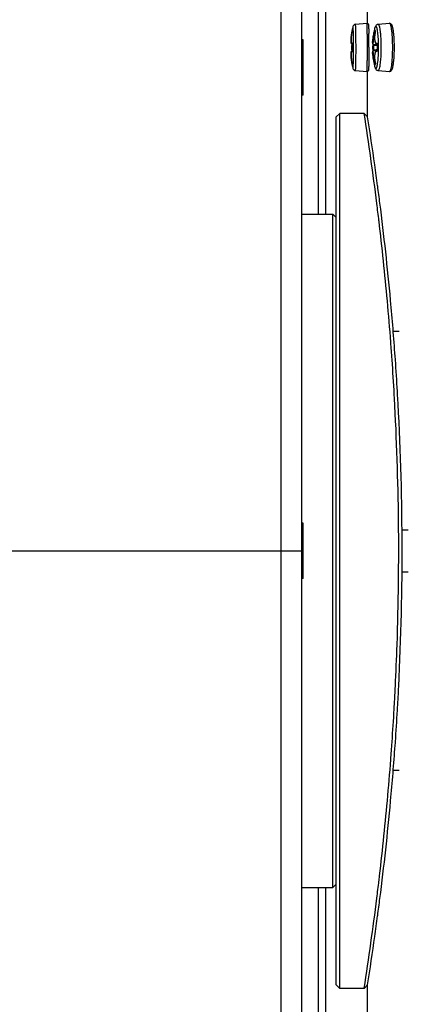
# Model space of a CAD drawing. Header units: millimetres. Extents: x 0 to 420, y 0 to 297.
# Tile 15 of 256: x 79.67 to 85.49, y 70.13 to 84.31. Entities that reach past the tile are written whole.
import ezdxf

# ---------------------------------------------------------------- set-up
doc = ezdxf.new("R2010")
doc.units = ezdxf.units.MM
doc.header["$LTSCALE"] = 23.1
doc.layers.get('0').update_dxf_attribs({"linetype": 'CONTINUOUS'})
doc.layers.add('AXES', color=7, linetype='CONTINUOUS')
doc.layers.add('DIM_PILOTEES', color=7, linetype='CONTINUOUS')
doc.styles.get("Standard").update_dxf_attribs({"font": 'txt', "width": 0.7})
doc.dimstyles.new('DIMSTYLE_1', dxfattribs={"dimtxt": 2.5, "dimasz": 3.5, "dimexe": 2, "dimexo": 0, "dimtad": 1, "dimdec": 0, "dimlfac": 10, "dimdsep": 46, "dimtxsty": 'Standard', "dimblk": '_FILLED', "dimblk1": '_FILLED', "dimblk2": '_FILLED', "dimcen": 0.09, "dimazin": 2, "dimtp": 1.2, "dimtm": 1.2, "dimtfac": 1, "dimtdec": 0, "dimtofl": 0, "dimtmove": 0, "dimatfit": 3, "dimldrblk": '_FILLED', "dimfxl": 0, "dimtolj": 1, "dimarcsym": 0})
doc.dimstyles.new('DIMSTYLE_4', dxfattribs={"dimtxt": 2.5, "dimasz": 3.5, "dimexe": 2, "dimexo": 0, "dimtad": 1, "dimdec": 0, "dimlfac": 10, "dimdsep": 46, "dimtxsty": 'Standard', "dimblk": '_FILLED', "dimblk1": '_FILLED', "dimblk2": '_FILLED', "dimcen": 0.09, "dimazin": 2, "dimtp": 0.8, "dimtm": 0.8, "dimtfac": 1, "dimtdec": 0, "dimtofl": 0, "dimtmove": 0, "dimatfit": 3, "dimldrblk": '_FILLED', "dimfxl": 0, "dimtolj": 1, "dimarcsym": 0})
doc.dimstyles.new('DIMSTYLE_7', dxfattribs={"dimtxt": 2.5, "dimasz": 3.5, "dimexe": 2, "dimexo": 0, "dimtad": 1, "dimlfac": 10, "dimdsep": 46, "dimtxsty": 'Standard', "dimblk": '_FILLED', "dimblk1": '_FILLED', "dimblk2": '_FILLED', "dimcen": 0.09, "dimazin": 2, "dimtp": 0.8, "dimtm": 0.8, "dimtfac": 1, "dimtofl": 0, "dimtmove": 0, "dimatfit": 3, "dimldrblk": '_FILLED', "dimfxl": 0, "dimtolj": 1, "dimarcsym": 0})

# ---------------------------------------------------------------- blocks, each defined once
blk = doc.blocks.new('_FILLED')
at = {"color": 0, "linetype": 'ByBlock'}
blk.add_solid([(0, 0), (-1, 0.1429), (-1, -0.1429)], dxfattribs=at)
blk = doc.blocks.new('*D10')
at = {"layer": 'DIM_PILOTEES', "color": 2, "linetype": 'Continuous'}
for p, q in [((124.125, 106.042), (62.184, 106.042)), ((64.184, 106.042), (64.184, 79.644)), ((64.184, 53.247), (64.184, 79.644)), ((101.372, 53.247), (62.184, 53.247))]:
    blk.add_line(p, q, dxfattribs=at)
at = {"layer": 'DIM_PILOTEES', "color": 2, "linetype": 'Continuous', "xscale": 3.5, "yscale": 3.5, "zscale": 3.5}
for p, rotation in [((64.184, 106.042), 90), ((64.184, 53.247), 270)]:
    blk.add_blockref('_FILLED', p, dxfattribs=dict(at, rotation=rotation))
at = {"layer": 'DIM_PILOTEES', "color": 2, "linetype": 'Continuous', "insert": (61.059, 82.896), "char_height": 2.5, "width": 8.57143, "attachment_point": 2, "rotation": 90, "line_spacing_factor": 0.9}
blk.add_mtext('{\\ftxt;\\W0.0001;\\H0.0001;\\~}{\\ftxt;\\W2.2857142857;\\H2.5; }{\\ftxt;\\W0.0001;\\H0.0001;\\~}', dxfattribs=at)
blk = doc.blocks.new('*D11')
at = {"layer": 'DIM_PILOTEES', "color": 2, "linetype": 'Continuous'}
for p, q in [((71.977, 76.664), (71.977, 40.07)), ((176.274, 76.649), (176.274, 40.07)), ((71.977, 42.07), (124.125, 42.07)), ((176.274, 42.07), (124.125, 42.07))]:
    blk.add_line(p, q, dxfattribs=at)
at = {"layer": 'DIM_PILOTEES', "color": 2, "linetype": 'Continuous', "xscale": 3.5, "yscale": 3.5, "zscale": 3.5, "rotation": 180}
blk.add_blockref('_FILLED', (71.977, 42.07), dxfattribs=at)
at = {"layer": 'DIM_PILOTEES', "color": 2, "linetype": 'Continuous', "xscale": 3.5, "yscale": 3.5, "zscale": 3.5}
blk.add_blockref('_FILLED', (176.274, 42.07), dxfattribs=at)
at = {"layer": 'DIM_PILOTEES', "color": 2, "linetype": 'Continuous', "insert": (123.91, 45.195), "char_height": 2.5, "width": 10.71429, "attachment_point": 2, "line_spacing_factor": 0.9}
blk.add_mtext('{\\ftxt;\\W0.0001;\\H0.0001;\\~}{\\ftxt;\\W2.8571428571;\\H2.5; }{\\ftxt;\\W0.0001;\\H0.0001;\\~}', dxfattribs=at)
blk = doc.blocks.new('*D13')
at = {"layer": 'DIM_PILOTEES', "color": 2, "linetype": 'Continuous'}
for p, q in [((78.325, 76.657), (78.325, 46.986)), ((169.925, 76.657), (169.925, 46.986)), ((78.325, 48.986), (124.125, 48.986)), ((169.925, 48.986), (124.125, 48.986))]:
    blk.add_line(p, q, dxfattribs=at)
at = {"layer": 'DIM_PILOTEES', "color": 2, "linetype": 'Continuous', "xscale": 3.5, "yscale": 3.5, "zscale": 3.5, "rotation": 180}
blk.add_blockref('_FILLED', (78.325, 48.986), dxfattribs=at)
at = {"layer": 'DIM_PILOTEES', "color": 2, "linetype": 'Continuous', "xscale": 3.5, "yscale": 3.5, "zscale": 3.5}
blk.add_blockref('_FILLED', (169.925, 48.986), dxfattribs=at)
at = {"layer": 'DIM_PILOTEES', "color": 2, "linetype": 'Continuous', "insert": (123.781, 52.111), "char_height": 2.5, "width": 8.03571, "attachment_point": 2, "line_spacing_factor": 0.9}
blk.add_mtext('{\\ftxt;\\W0.0001;\\H0.0001;\\~}{\\ftxt;\\W2.1428571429;\\H2.5; }{\\ftxt;\\W0.0001;\\H0.0001;\\~}', dxfattribs=at)

msp = doc.modelspace()

# ---------------------------------------------------------------- linework, layer by layer
at = {"color": 7, "linetype": 'Continuous'}
for p, q in [((83.4252, 88.477), (83.4252, 64.837)), ((83.7252, 88.477), (83.7252, 64.837)), ((84.0708, 86.5735), (84.0708, 81.507)), ((84.6752, 84.2525), (84.6752, 84.5566)), ((84.5006, 84.2403), (84.6644, 84.2547)), ((84.8282, 84.2403), (84.9907, 84.2546)), ((84.8283, 84.2403), (84.8282, 84.2403)), ((84.9907, 84.2546), (84.9913, 84.2547)), ((84.4449, 84.1006), (84.4448, 84.0997)), ((84.4507, 84.148), (84.4473, 84.1297)), ((84.4505, 84.1326), (84.45, 84.1303)), ((84.4509, 84.1351), (84.4505, 84.1326)), ((84.4509, 84.1494), (84.4507, 84.148)), ((84.4511, 84.1511), (84.4509, 84.1494)), ((84.4514, 84.1375), (84.4509, 84.1351)), ((84.4517, 84.1397), (84.4514, 84.1375)), ((84.4521, 84.1417), (84.4517, 84.1397)), ((84.4701, 84.138), (84.47, 84.1386)), ((84.6921, 84.1205), (84.6922, 84.1124)), ((84.6922, 84.1124), (84.6923, 84.1055)), ((84.7753, 84.1509), (84.7797, 84.1513)), ((84.7841, 84.128), (84.7794, 84.1285)), ((84.7797, 84.1513), (84.7853, 84.1515)), ((84.7858, 84.1387), (84.784, 84.1389)), ((84.7858, 84.1387), (84.784, 84.1389)), ((84.7847, 84.1305), (84.7845, 84.1305)), ((84.4462, 83.9439), (84.4553, 83.9436)), ((84.4506, 83.9537), (84.4505, 83.9538)), ((84.4505, 83.9537), (84.4575, 83.953)), ((84.4506, 83.9537), (84.4505, 83.9537)), ((84.4506, 83.9537), (84.4506, 83.9537)), ((84.4575, 83.9434), (84.4553, 83.9436)), ((84.4578, 83.9463), (84.4576, 83.9462)), ((84.7486, 83.943), (84.7588, 83.9428)), ((84.7565, 83.953), (84.8119, 83.9471)), ((84.7572, 83.9529), (84.7576, 83.9522)), ((84.7576, 83.9522), (84.758, 83.9503)), ((84.8064, 83.9573), (84.8102, 83.9566)), ((84.8101, 83.9566), (84.8102, 83.9566)), ((84.8101, 83.9566), (84.8113, 83.9565)), ((84.8125, 83.9471), (84.8119, 83.947)), ((84.4462, 83.8669), (84.4553, 83.8673)), ((84.4504, 83.8573), (84.4471, 83.8566)), ((84.4503, 83.8573), (84.4552, 83.8578)), ((84.4503, 83.8573), (84.4504, 83.8573)), ((84.4576, 83.8675), (84.4553, 83.8673)), ((84.4572, 83.8587), (84.4566, 83.8585)), ((84.4579, 83.8693), (84.4576, 83.8693)), ((84.6939, 83.9082), (84.6939, 83.9066)), ((84.7483, 83.8775), (84.7487, 83.8636)), ((84.7487, 83.8661), (84.7589, 83.8665)), ((84.7487, 83.8636), (84.7488, 83.861)), ((84.7565, 83.8566), (84.8117, 83.8625)), ((84.7581, 83.8591), (84.7575, 83.8567)), ((84.8111, 83.8601), (84.8106, 83.86)), ((84.811, 83.8601), (84.8113, 83.8601)), ((84.8111, 83.8601), (84.811, 83.8601)), ((84.8113, 83.8601), (84.8111, 83.8601)), ((84.8113, 83.8601), (84.8111, 83.8601)), ((84.8119, 83.8724), (84.8117, 83.8724)), ((84.8125, 83.8701), (84.812, 83.8701)), ((84.4448, 83.7141), (84.4449, 83.7135)), ((84.4473, 83.6829), (84.4475, 83.6822)), ((84.4475, 83.6822), (84.4507, 83.6647)), ((84.4501, 83.6835), (84.4501, 83.6834)), ((84.4526, 83.6692), (84.4501, 83.6835)), ((84.4501, 83.6834), (84.4507, 83.6805)), ((84.4507, 83.6805), (84.4511, 83.6778)), ((84.4507, 83.6647), (84.451, 83.6632)), ((84.451, 83.6634), (84.4512, 83.6618)), ((84.453, 83.6621), (84.4512, 83.6618)), ((84.4525, 83.6691), (84.452, 83.6683)), ((84.4525, 83.6691), (84.4529, 83.6653)), ((84.4531, 83.6643), (84.4527, 83.6678)), ((84.47, 83.6747), (84.47, 83.675)), ((84.6922, 83.7022), (84.6922, 83.7014)), ((84.6922, 83.7014), (84.6922, 83.7008)), ((84.7802, 83.6619), (84.7758, 83.6616)), ((84.7849, 83.6844), (84.7798, 83.6839)), ((84.7849, 83.6844), (84.7798, 83.6839)), ((84.7865, 83.6738), (84.7845, 83.6736)), ((84.7865, 83.6738), (84.7845, 83.6736)), ((84.7851, 83.6837), (84.785, 83.6836)), ((85.0283, 83.706), (85.0284, 83.7068)), ((85.0284, 83.7068), (85.0285, 83.7078)), ((84.5006, 83.5728), (84.6644, 83.5585)), ((84.6752, 82.907), (84.6752, 83.5606)), ((84.8282, 83.5728), (84.9907, 83.5585)), ((84.8282, 83.5728), (84.8291, 83.5728)), ((84.8291, 83.5728), (84.8305, 83.5731)), ((84.9945, 83.5584), (84.9907, 83.5585)), ((84.2252, 82.907), (84.2752, 82.957)), ((84.2752, 70.357), (84.2752, 82.957)), ((84.6252, 82.957), (84.2752, 82.957)), ((84.6252, 82.957), (84.6752, 82.907)), ((84.2252, 70.407), (84.2252, 82.907)), ((84.8206, 81.9095), (84.8199, 81.9143)), ((84.8208, 81.9065), (84.8201, 81.9114)), ((83.7252, 81.507), (84.1752, 81.507)), ((84.1752, 71.807), (84.1752, 81.507)), ((84.2252, 81.457), (84.1752, 81.507)), ((84.8393, 81.4065), (84.8387, 81.4115)), ((84.8393, 81.4037), (84.8388, 81.4087)), ((85.0064, 80.2599), (85.006, 80.2635)), ((85.0064, 80.2598), (85.006, 80.2635)), ((85.1312, 79.8149), (85.0444, 79.8149)), ((85.0273, 79.4045), (85.0265, 79.4149)), ((85.0276, 79.4061), (85.0269, 79.4164)), ((85.0746, 79.4195), (85.0719, 79.4581)), ((85.075, 79.4078), (85.0743, 79.4182)), ((85.0753, 79.4092), (85.0746, 79.4195)), ((85.0588, 78.9031), (85.0586, 78.9067)), ((85.0592, 78.9043), (85.059, 78.9079)), ((85.0618, 78.8573), (85.0592, 78.9043)), ((85.1072, 78.9108), (85.1047, 78.9545)), ((85.107, 78.9059), (85.1068, 78.9095)), ((85.1074, 78.9072), (85.1072, 78.9108)), ((85.2577, 76.957), (85.1706, 76.957)), ((79.5252, 76.657), (83.7252, 76.657)), ((85.1706, 76.357), (85.2577, 76.357)), ((85.0592, 74.4097), (85.0617, 74.4558)), ((85.0573, 74.3779), (85.059, 74.4061)), ((85.0586, 74.4074), (85.0588, 74.411)), ((85.059, 74.4061), (85.0592, 74.4097)), ((85.1044, 74.3626), (85.1052, 74.3764)), ((85.1048, 74.3613), (85.1056, 74.375)), ((85.1056, 74.375), (85.1072, 74.4033)), ((85.0265, 73.8982), (85.0273, 73.9096)), ((85.0268, 73.8968), (85.0276, 73.9081)), ((85.0718, 73.8552), (85.0746, 73.8937)), ((85.0743, 73.895), (85.075, 73.9063)), ((85.0746, 73.8937), (85.0751, 73.9018)), ((85.0751, 73.9018), (85.0754, 73.905)), ((85.0444, 73.4992), (85.1312, 73.4992)), ((85.0063, 73.054), (85.0067, 73.0583)), ((84.8387, 71.9026), (84.8393, 71.9076)), ((84.8388, 71.9054), (84.8393, 71.9104)), ((83.7252, 71.807), (84.1752, 71.807)), ((84.0708, 71.807), (84.0708, 66.7382)), ((84.2252, 71.857), (84.1752, 71.807)), ((84.8199, 71.3998), (84.8206, 71.4047)), ((84.8202, 71.4027), (84.8208, 71.4076)), ((84.2252, 70.407), (84.2752, 70.357)), ((84.6252, 70.357), (84.2752, 70.357)), ((84.6252, 70.357), (84.6752, 70.407)), ((84.6752, 58.8125), (84.6752, 70.407))]:
    msp.add_line(p, q, dxfattribs=at)
at = {"color": 3, "linetype": 'Continuous'}
for p, q in [((83.9627, 86.5735), (83.9627, 81.507)), ((83.9627, 71.807), (83.9627, 66.7382))]:
    msp.add_line(p, q, dxfattribs=at)
at = {"color": 7, "linetype": 'Continuous'}
for points in [[(84.4473, 84.1297), (84.4451, 84.1179), (84.4428, 84.1046), (84.4408, 84.0918), (84.439, 84.0794), (84.4375, 84.0676), (84.4362, 84.0564), (84.4351, 84.0458), (84.4342, 84.0358), (84.4336, 84.0265), (84.4331, 84.0178), (84.4328, 84.0098), (84.4327, 84.0024), (84.4328, 83.9957), (84.4331, 83.9895), (84.4335, 83.984), (84.434, 83.9791), (84.4347, 83.9747), (84.4355, 83.9707), (84.4366, 83.9672), (84.4378, 83.964), (84.4394, 83.9611), (84.4414, 83.9584), (84.4441, 83.9561)], [(84.45, 84.1303), (84.4479, 84.119), (84.4457, 84.1056), (84.4436, 84.0922), (84.4419, 84.0788), (84.4404, 84.0658), (84.4392, 84.0532), (84.4384, 84.0411), (84.4378, 84.0297), (84.4376, 84.019), (84.4377, 84.0092), (84.4382, 84.0003), (84.4389, 83.9923), (84.4398, 83.9852), (84.4411, 83.979), (84.4426, 83.9736), (84.4444, 83.969), (84.4465, 83.9649), (84.4492, 83.9615), (84.4525, 83.9586)], [(84.4509, 84.1494), (84.451, 84.1476), (84.4514, 84.1458)], [(84.4514, 84.1458), (84.4521, 84.1442), (84.4524, 84.1439)], [(84.4524, 84.1443), (84.4523, 84.1435), (84.4522, 84.1426), (84.4521, 84.1417)], [(84.4529, 84.1485), (84.4529, 84.1484), (84.4529, 84.1482), (84.4529, 84.1479), (84.4528, 84.1474), (84.4528, 84.147), (84.4527, 84.1464), (84.4526, 84.1458), (84.4525, 84.1451), (84.4524, 84.1443)], [(84.7845, 84.1305), (84.7823, 84.1187), (84.7801, 84.1049), (84.7783, 84.0912), (84.7769, 84.0778), (84.776, 84.0647), (84.7754, 84.052), (84.7753, 84.0397), (84.7757, 84.0281), (84.7765, 84.0171), (84.7777, 84.0068), (84.7794, 83.9973), (84.7816, 83.9887), (84.7842, 83.9809), (84.7874, 83.9741), (84.7912, 83.9681), (84.7957, 83.9632), (84.8009, 83.9595), (84.8064, 83.9573)], [(84.7862, 84.1459), (84.7862, 84.146), (84.7862, 84.1458), (84.7862, 84.1455), (84.7862, 84.1448), (84.7862, 84.144), (84.7862, 84.143), (84.7861, 84.1418), (84.786, 84.1405), (84.7858, 84.139), (84.7856, 84.1373), (84.7854, 84.1356), (84.7851, 84.1337), (84.7848, 84.1317), (84.7845, 84.1305)], [(84.4441, 83.9561), (84.4474, 83.9545), (84.4506, 83.9537)], [(84.4462, 83.9439), (84.446, 83.9387), (84.4458, 83.9316), (84.4457, 83.9245), (84.4456, 83.9175), (84.4455, 83.9104), (84.4455, 83.9002)], [(84.4459, 83.9552), (84.4459, 83.9545), (84.446, 83.953), (84.4461, 83.9513), (84.4462, 83.9495), (84.4462, 83.9476), (84.4462, 83.9456), (84.4462, 83.9439)], [(84.4525, 83.9586), (84.4564, 83.9567), (84.4572, 83.9565)], [(84.4565, 83.9602), (84.4565, 83.9603), (84.4565, 83.9602), (84.4566, 83.9599), (84.4567, 83.9594), (84.4569, 83.9586), (84.4571, 83.9577), (84.4572, 83.9566)], [(84.4576, 83.9472), (84.4574, 83.9413), (84.4573, 83.9342), (84.4571, 83.9271), (84.457, 83.92), (84.457, 83.9129), (84.457, 83.9028)], [(84.4572, 83.9566), (84.4573, 83.9553), (84.4575, 83.9539), (84.4576, 83.9524), (84.4576, 83.9507), (84.4576, 83.949), (84.4576, 83.9472)], [(84.7467, 83.9754), (84.7467, 83.9751), (84.7466, 83.9735), (84.7465, 83.972), (84.7465, 83.9706), (84.7465, 83.9693), (84.7465, 83.9681), (84.7465, 83.967), (84.7465, 83.9659), (84.7466, 83.9649), (84.7467, 83.964), (84.7468, 83.963), (84.747, 83.962), (84.7473, 83.961), (84.7477, 83.9599), (84.7482, 83.9587)], [(84.7486, 83.943), (84.7483, 83.9315), (84.7481, 83.918), (84.748, 83.9045), (84.7481, 83.891), (84.7483, 83.8775)], [(84.7482, 83.9587), (84.749, 83.9573), (84.7502, 83.956), (84.7517, 83.9547), (84.7535, 83.9538), (84.7554, 83.9532), (84.7565, 83.953)], [(84.7486, 83.958), (84.7487, 83.9577), (84.7487, 83.9569), (84.7487, 83.956), (84.7487, 83.955), (84.7487, 83.9539), (84.7487, 83.9528), (84.7487, 83.9516), (84.7487, 83.9503), (84.7487, 83.949), (84.7487, 83.9476), (84.7487, 83.9462)], [(84.7487, 83.9462), (84.7486, 83.9433), (84.7486, 83.943)], [(84.8105, 83.9594), (84.8104, 83.9595), (84.8104, 83.9596), (84.8105, 83.9593), (84.8107, 83.9588), (84.8109, 83.958), (84.8112, 83.957)], [(84.8112, 83.957), (84.8114, 83.9557), (84.8116, 83.9542), (84.8118, 83.9525), (84.8119, 83.9507), (84.8119, 83.9487), (84.8119, 83.947)], [(84.8119, 83.947), (84.8116, 83.9357), (84.8114, 83.9222), (84.8113, 83.9087), (84.8114, 83.8952), (84.8117, 83.8817), (84.812, 83.8701)], [(84.4471, 83.8566), (84.4439, 83.8549), (84.4412, 83.8526), (84.4392, 83.8499), (84.4377, 83.847), (84.4364, 83.8439), (84.4354, 83.8404), (84.4346, 83.8365), (84.4339, 83.8321), (84.4334, 83.8272), (84.433, 83.8217), (84.4328, 83.8156), (84.4328, 83.8089), (84.4329, 83.8016), (84.4332, 83.7937), (84.4336, 83.7851), (84.4343, 83.7758), (84.4352, 83.766), (84.4363, 83.7555), (84.4376, 83.7443), (84.4391, 83.7326), (84.4409, 83.7204), (84.4429, 83.7076), (84.4452, 83.6944), (84.4473, 83.6829)], [(84.4566, 83.8585), (84.4528, 83.8566), (84.4494, 83.8537), (84.4467, 83.8502), (84.4445, 83.8461), (84.4427, 83.8414), (84.4412, 83.8359), (84.4399, 83.8296), (84.4389, 83.8224), (84.4382, 83.8143), (84.4378, 83.8052), (84.4377, 83.7953), (84.4379, 83.7846), (84.4384, 83.7731), (84.4392, 83.7609), (84.4404, 83.7483), (84.4419, 83.7352), (84.4436, 83.7219), (84.4457, 83.7084), (84.448, 83.6949), (84.4501, 83.6834)], [(84.4455, 83.9002), (84.4456, 83.8931), (84.4457, 83.886), (84.4458, 83.879), (84.446, 83.8719), (84.4462, 83.8669)], [(84.4462, 83.8669), (84.4462, 83.8654), (84.4462, 83.8634), (84.4462, 83.8615), (84.4462, 83.8597), (84.4461, 83.858), (84.446, 83.8565), (84.4459, 83.856)], [(84.4572, 83.8587), (84.457, 83.8576), (84.4569, 83.8567), (84.4567, 83.8559), (84.4566, 83.8554), (84.4565, 83.8551)], [(84.457, 83.9028), (84.457, 83.8957), (84.4571, 83.8886), (84.4573, 83.8815), (84.4574, 83.8744), (84.4576, 83.8693)], [(84.4576, 83.8693), (84.4576, 83.8681), (84.4576, 83.8663), (84.4576, 83.8646), (84.4576, 83.8629), (84.4575, 83.8614), (84.4573, 83.86), (84.4572, 83.8587)], [(84.7491, 83.8523), (84.7483, 83.851), (84.7477, 83.8498), (84.7473, 83.8487), (84.7471, 83.8477), (84.7469, 83.8468), (84.7468, 83.846), (84.7467, 83.8451), (84.7467, 83.8443), (84.7466, 83.8434), (84.7466, 83.8425), (84.7466, 83.8415), (84.7466, 83.8405), (84.7466, 83.8394), (84.7467, 83.8382), (84.7467, 83.837), (84.7468, 83.8356)], [(84.7488, 83.861), (84.7488, 83.8586), (84.7488, 83.8575), (84.7488, 83.8564), (84.7488, 83.8554), (84.7488, 83.8544), (84.7488, 83.8535), (84.7488, 83.8527), (84.7488, 83.8519), (84.7488, 83.8518)], [(84.7565, 83.8566), (84.7556, 83.8565), (84.7536, 83.8559), (84.7518, 83.855), (84.7503, 83.8537), (84.7491, 83.8523)], [(84.8106, 83.86), (84.8054, 83.8588), (84.8, 83.8561), (84.795, 83.852), (84.7907, 83.8468), (84.787, 83.8405), (84.7839, 83.8334), (84.7814, 83.8254), (84.7794, 83.8165), (84.7778, 83.8069), (84.7766, 83.7966), (84.7759, 83.7855), (84.7756, 83.7739), (84.7758, 83.7617), (84.7763, 83.749), (84.7773, 83.7359), (84.7788, 83.7226), (84.7806, 83.7091), (84.7828, 83.6954), (84.785, 83.6836)], [(84.8115, 83.8612), (84.8112, 83.8599), (84.811, 83.8588), (84.8107, 83.8581), (84.8105, 83.8575), (84.8104, 83.8573)], [(84.812, 83.8701), (84.812, 83.8682), (84.812, 83.8662), (84.8119, 83.8643), (84.8117, 83.8626), (84.8115, 83.8612)], [(84.452, 83.6683), (84.4514, 83.6668), (84.451, 83.6651), (84.451, 83.6634)], [(84.4511, 83.6778), (84.4516, 83.6754), (84.4518, 83.6742), (84.4519, 83.6731), (84.4521, 83.672), (84.4522, 83.671), (84.4524, 83.6701), (84.4525, 83.6692), (84.4525, 83.6691)], [(84.785, 83.6836), (84.7853, 83.6822), (84.7856, 83.6803), (84.7859, 83.6784), (84.7861, 83.6767), (84.7863, 83.6751)], [(84.7863, 83.6751), (84.7865, 83.6736), (84.7866, 83.6723), (84.7867, 83.6711), (84.7867, 83.67), (84.7867, 83.6692), (84.7867, 83.6685), (84.7867, 83.6681)]]:
    msp.add_lwpolyline(points, dxfattribs=at)
for centre, radius, start, end in [((84.9912, 84.2487), 0.00592, 89.18201, 93.63087), ((85.2128, 83.9825), 0.777, 169.03679, 171.25468), ((85.6261, 83.9065), 1.2002, 165.38395, 168.24207), ((73.8999, 83.9205), 10.794, 359.93479, 0.98232), ((85.9467, 83.9063), 1.202, 167.35527, 176.70217), ((84.7916, 84.074), 0.0654, 95.04516, 96.67486), ((84.6612, 84.1548), 0.1259, 348.86251, 350.18701), ((85.6427, 83.9056), 1.188, 178.16526, 180.00631), ((85.661, 83.9079), 1.2037, 178.17458, 180.00644), ((84.3618, 83.9493), 0.0961, 358.17458, 359.18721), ((71.7595, 83.9068), 12.7131, 0.00574, 0.21518), ((70.4713, 83.9067), 14.0371, 0.00622, 0.17994), ((85.9429, 83.9059), 1.1846, 178.2142, 181.90664), ((86.3735, 98.4028), 14.5499, 263.62831, 263.83752), ((84.8116, 83.9708), 0.0143, 264.49811, 268.55619), ((86.0399, 83.9099), 1.228, 178.26485, 181.85661), ((84.7488, 83.949), 0.0637, 358.26633, 359.78866), ((82.5214, 83.9066), 2.3121, 358.90527, 1.18046), ((82.3346, 83.9066), 2.5376, 359.09541, 0.98201), ((84.4507, 83.8539), 0.00339, 95.99875, 97.55419), ((85.6427, 83.9056), 1.1879, 180.00688, 181.84798), ((85.661, 83.9079), 1.2038, 180.00676, 181.83857), ((84.3619, 83.8662), 0.096, 0.83885, 1.8387), ((71.7323, 83.9064), 12.7403, 359.79424, 0.00739), ((70.451, 83.9065), 14.0575, 359.82854, 0.00696), ((85.9466, 83.9068), 1.202, 183.39947, 192.64498), ((86.3983, 69.4127), 14.5464, 96.26182, 96.47116), ((84.7474, 83.868), 0.0652, 0.39164, 1.86051), ((85.2071, 83.8303), 0.7711, 188.71803, 190.98189), ((85.6261, 83.9066), 1.2002, 191.77085, 194.61605), ((84.3154, 83.6499), 0.1385, 7.453, 8.01784), ((84.7331, 84.3971), 0.7367, 273.667, 274.10619), ((84.7715, 83.9336), 0.2603, 272.86055, 273.2976), ((84.6636, 83.6594), 0.124, 9.93071, 11.26734), ((83.2913, 83.8645), 1.7442, 354.84361, 356.89529), ((85.052, 83.7061), 0.285, 192.63445, 194.25352), ((85.0016, 83.6935), 0.2331, 194.30918, 194.76436), ((43.0781, 76.4316), 42.0565, 7.13819, 8.92601), ((43.4563, 76.392), 41.7306, 8.02065, 8.98184), ((43.771, 76.4375), 41.4127, 7.59971, 8.01911), ((44.1684, 76.4903), 41.0117, 7.24635, 7.59314), ((43.6522, 76.5059), 41.4775, 6.79227, 7.13492), ((44.7391, 76.559), 40.437, 5.25639, 7.25177), ((44.2002, 76.5687), 40.926, 5.16983, 6.78874), ((44.6182, 76.6075), 40.5062, 4.32335, 5.16841), ((45.3523, 76.6161), 39.8211, 4.09265, 5.25011), ((44.9815, 76.6353), 40.1419, 3.97272, 4.32287), ((44.9479, 76.6327), 40.1756, 3.24645, 3.95827), ((45.5504, 76.631), 39.6224, 3.36191, 4.02076), ((45.4496, 76.6575), 39.6732, 358.04756, 3.17862), ((46.0538, 76.6572), 39.1184, 357.1379, 3.29728), ((45.1879, 76.6669), 39.9351, 357.18591, 358.0469), ((45.2956, 76.6616), 39.8273, 356.8251, 357.18591), ((45.894, 76.6631), 39.2782, 356.70169, 357.14094), ((44.9058, 76.684), 40.2177, 356.04213, 356.71277), ((45.5329, 76.6843), 39.64, 355.9795, 356.64043), ((44.9836, 76.6786), 40.1397, 355.67699, 356.02596), ((45.2554, 76.7059), 39.9183, 354.75722, 355.90472), ((44.5759, 76.7101), 40.5486, 354.83225, 355.67614), ((44.0927, 76.7567), 41.0341, 353.21338, 354.82824), ((44.5866, 76.7718), 40.5904, 352.75208, 354.74466), ((43.632, 76.8106), 41.4979, 352.86513, 353.2077), ((42.9011, 76.9075), 42.2351, 351.07777, 352.85795), ((44.1269, 76.8292), 41.0537, 352.40709, 352.75352), ((43.8602, 76.8644), 41.3226, 351.98644, 352.40076), ((43.3827, 76.9331), 41.805, 351.01905, 351.98454)]:
    msp.add_arc(centre, radius, start, end, dxfattribs=at)
for points, knots in [([(84.5006, 84.2403), (84.4958, 84.2399), (84.4862, 84.2373), (84.4725, 84.2273), (84.4666, 84.2163), (84.4648, 84.2094)], [0, 0, 0, 0, 0.290269, 0.5752916, 1, 1, 1, 1]), ([(84.5063, 84.1348), (84.5062, 84.1436), (84.5058, 84.1568), (84.5053, 84.1745), (84.5048, 84.1877), (84.5044, 84.2009), (84.5037, 84.2142), (84.5027, 84.2272), (84.5024, 84.2363), (84.5006, 84.2403)], [0, 0, 0, 0, 0.2501499, 0.3751863, 0.5002747, 0.6254299, 0.7503871, 0.8754993, 1, 1, 1, 1]), ([(84.6644, 84.2547), (84.6673, 84.2549), (84.6731, 84.2542), (84.6811, 84.2493), (84.6853, 84.2424), (84.6868, 84.2362), (84.6877, 84.2301), (84.6885, 84.2211), (84.6893, 84.2078), (84.6901, 84.1909), (84.6908, 84.1704), (84.6915, 84.1465), (84.6919, 84.1295), (84.6921, 84.1205)], [0, 0, 0, 0, 0.0586896, 0.1142293, 0.1848392, 0.216549, 0.243675, 0.3099308, 0.3998894, 0.5149456, 0.6543813, 0.8167123, 1, 1, 1, 1]), ([(84.6727, 83.9083), (84.6727, 83.9309), (84.6725, 83.9751), (84.6721, 84.0394), (84.6714, 84.0986), (84.6705, 84.1437), (84.6697, 84.1755), (84.669, 84.1957), (84.6684, 84.2131), (84.6677, 84.2275), (84.6669, 84.2389), (84.6663, 84.2464), (84.6657, 84.2507), (84.6653, 84.2529), (84.665, 84.254), (84.6646, 84.2547), (84.6644, 84.2547)], [0, 0, 0, 0, 0.1953626, 0.3830558, 0.5559081, 0.7073013, 0.7731031, 0.8314479, 0.8817774, 0.9236119, 0.9565587, 0.9803167, 0.9886861, 0.9947054, 0.9984009, 1, 1, 1, 1]), ([(84.8282, 84.2403), (84.8229, 84.2398), (84.8129, 84.2371), (84.798, 84.2271), (84.7868, 84.2111), (84.7791, 84.1906), (84.7755, 84.1768), (84.7738, 84.1694)], [0, 0, 0, 0, 0.167154, 0.316929, 0.5528518, 0.7644113, 1, 1, 1, 1]), ([(84.8719, 83.9501), (84.8712, 83.9882), (84.8691, 84.0432), (84.8633, 84.1127), (84.858, 84.1558), (84.8527, 84.1869), (84.8477, 84.2072), (84.8442, 84.2189), (84.8405, 84.2283), (84.8364, 84.2359), (84.8314, 84.2405), (84.8283, 84.2403)], [0, 0, 0, 0, 0.3835888, 0.5529381, 0.6999883, 0.8202343, 0.8692104, 0.9103476, 0.9435317, 0.9689172, 1, 1, 1, 1]), ([(84.9913, 84.2547), (84.9946, 84.2549), (85.0011, 84.254), (85.0112, 84.2485), (85.0196, 84.2381), (85.026, 84.2237), (85.0312, 84.2068), (85.0359, 84.1866), (85.0401, 84.163), (85.0438, 84.136), (85.046, 84.1168), (85.047, 84.1067)], [0, 0, 0, 0, 0.0593026, 0.1126511, 0.2017713, 0.2900342, 0.3927648, 0.514908, 0.6574391, 0.8196645, 1, 1, 1, 1]), ([(85.0283, 84.1073), (85.0265, 84.1267), (85.0226, 84.1614), (85.0158, 84.2017), (85.0093, 84.2267), (85.0046, 84.2398), (85, 84.2489), (84.9959, 84.2531), (84.9939, 84.2541)], [0, 0, 0, 0, 0.3832902, 0.6840888, 0.7993539, 0.8898767, 0.9558411, 1, 1, 1, 1]), ([(84.4448, 84.0997), (84.4434, 84.0904), (84.4409, 84.0723), (84.4385, 84.0461), (84.4375, 84.0226), (84.4379, 84.0024), (84.4397, 83.9863), (84.4424, 83.9758), (84.4455, 83.97), (84.448, 83.9673), (84.451, 83.9661), (84.453, 83.9663), (84.454, 83.9665)], [0, 0, 0, 0, 0.2009118, 0.3893824, 0.5588267, 0.7034361, 0.818777, 0.9026611, 0.9333713, 0.9579195, 0.9788274, 1, 1, 1, 1]), ([(84.4473, 84.1297), (84.4473, 84.1298), (84.4476, 84.1298), (84.4484, 84.1298), (84.4493, 84.1297), (84.4499, 84.1296)], [0, 0, 0, 0, 0.0779169, 0.2717336, 1, 1, 1, 1]), ([(84.4501, 84.1303), (84.4503, 84.1317), (84.4513, 84.1369), (84.4522, 84.1421), (84.4527, 84.1459)], [0, 0, 0, 0, 0.2776705, 1, 1, 1, 1]), ([(84.4511, 84.1511), (84.4513, 84.1513), (84.4521, 84.1513), (84.4526, 84.1514), (84.453, 84.1514)], [0, 0, 0, 0, 0.4962007, 1, 1, 1, 1]), ([(84.4527, 84.1459), (84.4528, 84.1467), (84.453, 84.148), (84.4531, 84.1498), (84.4531, 84.1507), (84.4531, 84.1514), (84.453, 84.1514)], [0, 0, 0, 0, 0.4250553, 0.7389234, 0.931155, 1, 1, 1, 1]), ([(84.47, 84.1386), (84.4699, 84.1447), (84.4695, 84.1561), (84.4689, 84.1719), (84.4683, 84.185), (84.4677, 84.1956), (84.467, 84.203), (84.4664, 84.2079), (84.466, 84.2098), (84.4656, 84.2108), (84.4649, 84.2102), (84.4649, 84.2097), (84.4648, 84.2094)], [0, 0, 0, 0, 0.2481582, 0.4630697, 0.6426411, 0.7851304, 0.8891989, 0.9539869, 0.9716413, 0.98005, 0.9858376, 1, 1, 1, 1]), ([(84.4725, 83.9545), (84.4724, 83.9719), (84.472, 84.033), (84.4713, 84.0942), (84.4701, 84.138)], [0, 0, 0, 0, 0.2834813, 1, 1, 1, 1]), ([(84.5084, 83.9508), (84.5083, 83.9676), (84.508, 84.0289), (84.5073, 84.0903), (84.5063, 84.1348)], [0, 0, 0, 0, 0.2746203, 1, 1, 1, 1]), ([(84.7467, 83.9754), (84.7472, 83.9839), (84.7494, 84.0046), (84.7543, 84.0401), (84.7611, 84.083), (84.7664, 84.1136), (84.7693, 84.1295)], [0, 0, 0, 0, 0.1630481, 0.4010253, 0.6897335, 1, 1, 1, 1]), ([(84.7565, 83.953), (84.7561, 83.953), (84.7558, 83.9546), (84.7557, 83.9569), (84.7558, 83.9614), (84.7562, 83.9672), (84.7569, 83.9747), (84.7583, 83.9876), (84.7607, 84.007), (84.7643, 84.0335), (84.7688, 84.0634), (84.7738, 84.0955), (84.7775, 84.1174), (84.7794, 84.1285)], [0, 0, 0, 0, 0.0058983, 0.0206123, 0.0447176, 0.0781393, 0.1206158, 0.1717493, 0.297791, 0.4508218, 0.6240228, 0.809731, 1, 1, 1, 1]), ([(84.7753, 84.1509), (84.7751, 84.1508), (84.7746, 84.1501), (84.7741, 84.149), (84.7734, 84.1469), (84.7722, 84.143), (84.7708, 84.1372), (84.7698, 84.1322), (84.7693, 84.1295)], [0, 0, 0, 0, 0.0299294, 0.093158, 0.1894226, 0.3152325, 0.6345092, 1, 1, 1, 1]), ([(84.7693, 84.1295), (84.7696, 84.1297), (84.7708, 84.1295), (84.7728, 84.1295), (84.7759, 84.129), (84.7781, 84.1287), (84.7793, 84.1285)], [0, 0, 0, 0, 0.101784, 0.3237399, 0.6374439, 1, 1, 1, 1]), ([(84.7935, 84.2106), (84.7915, 84.2105), (84.7885, 84.2083), (84.7855, 84.2042), (84.7819, 84.1973), (84.7778, 84.1856), (84.7752, 84.1753), (84.7738, 84.1694)], [0, 0, 0, 0, 0.1245918, 0.2134311, 0.3241988, 0.615337, 1, 1, 1, 1]), ([(84.7753, 84.1509), (84.7747, 84.1482), (84.776, 84.1422), (84.7813, 84.1392), (84.784, 84.1389)], [0, 0, 0, 0, 0.5007864, 1, 1, 1, 1]), ([(84.7847, 84.1305), (84.7825, 84.1197), (84.779, 84.0984), (84.776, 84.0673), (84.7752, 84.0384), (84.7768, 84.0132), (84.7807, 83.9927), (84.7866, 83.9776), (84.7942, 83.9691), (84.8012, 83.9668), (84.8047, 83.967), (84.8063, 83.9673)], [0, 0, 0, 0, 0.1849063, 0.3631602, 0.5274164, 0.6709669, 0.7886757, 0.8783408, 0.9435197, 0.9715048, 1, 1, 1, 1]), ([(84.784, 84.1389), (84.7836, 84.1389), (84.7827, 84.1376), (84.7817, 84.1355), (84.7804, 84.1322), (84.7797, 84.1298), (84.7793, 84.1285)], [0, 0, 0, 0, 0.1076668, 0.3315439, 0.6442143, 1, 1, 1, 1]), ([(84.7852, 84.1333), (84.7853, 84.1342), (84.7859, 84.1374), (84.7863, 84.1407), (84.7864, 84.1431)], [0, 0, 0, 0, 0.2674554, 1, 1, 1, 1]), ([(84.7864, 84.1431), (84.7866, 84.1452), (84.7866, 84.1479), (84.7863, 84.1507), (84.7856, 84.1515), (84.7853, 84.1515)], [0, 0, 0, 0, 0.7061418, 0.9009978, 1, 1, 1, 1]), ([(84.833, 83.9542), (84.8323, 83.9881), (84.8302, 84.0368), (84.8248, 84.0983), (84.8201, 84.1363), (84.8146, 84.1672), (84.8093, 84.1879), (84.8043, 84.2), (84.8007, 84.2068), (84.7962, 84.2108), (84.7935, 84.2106)], [0, 0, 0, 0, 0.3850781, 0.5543204, 0.7009719, 0.8207202, 0.9103667, 0.9434136, 0.9687378, 1, 1, 1, 1]), ([(85.033, 84.0434), (85.0327, 84.049), (85.0314, 84.0703), (85.0298, 84.0916), (85.0283, 84.1073)], [0, 0, 0, 0, 0.2604466, 1, 1, 1, 1]), ([(85.047, 84.1067), (85.0501, 84.0752), (85.0544, 84.0086), (85.0565, 83.9066), (85.0544, 83.8047), (85.0501, 83.738), (85.047, 83.7065)], [0, 0, 0, 0, 0.2368027, 0.4999712, 0.7631546, 1, 1, 1, 1]), ([(84.4505, 83.9537), (84.4482, 83.954), (84.4454, 83.9588), (84.4438, 83.9654), (84.4431, 83.9702), (84.4428, 83.9729)], [0, 0, 0, 0, 0.3289585, 0.617685, 1, 1, 1, 1]), ([(84.4531, 83.9535), (84.4539, 83.9525), (84.4548, 83.949), (84.4552, 83.9457), (84.4553, 83.9436)], [0, 0, 0, 0, 0.3939881, 1, 1, 1, 1]), ([(84.4573, 83.9588), (84.4572, 83.9599), (84.4568, 83.962), (84.4562, 83.9646), (84.4548, 83.9668), (84.454, 83.9665)], [0, 0, 0, 0, 0.3991217, 0.7009273, 1, 1, 1, 1]), ([(84.4579, 83.9479), (84.4579, 83.9489), (84.4579, 83.9525), (84.4577, 83.9562), (84.4573, 83.9588)], [0, 0, 0, 0, 0.2685273, 1, 1, 1, 1]), ([(84.758, 83.9503), (84.7581, 83.9497), (84.7585, 83.9473), (84.7587, 83.9448), (84.7588, 83.9428)], [0, 0, 0, 0, 0.2139996, 1, 1, 1, 1]), ([(84.8118, 83.9579), (84.8116, 83.9593), (84.811, 83.9618), (84.8098, 83.9649), (84.8083, 83.967), (84.8069, 83.9674), (84.8063, 83.9673)], [0, 0, 0, 0, 0.3637415, 0.6495782, 0.8523406, 1, 1, 1, 1]), ([(84.8063, 83.9673), (84.8063, 83.9656), (84.807, 83.9621), (84.8094, 83.9594), (84.8108, 83.9584)], [0, 0, 0, 0, 0.5035611, 1, 1, 1, 1]), ([(84.8125, 83.9488), (84.8125, 83.9496), (84.8124, 83.9526), (84.8122, 83.9557), (84.8118, 83.9579)], [0, 0, 0, 0, 0.2627084, 1, 1, 1, 1]), ([(85.033, 83.7701), (85.0355, 83.8156), (85.0377, 83.9068), (85.0355, 83.9979), (85.033, 84.0434)], [0, 0, 0, 0, 0.5000576, 1, 1, 1, 1]), ([(84.454, 83.8488), (84.453, 83.849), (84.4509, 83.8491), (84.448, 83.8477), (84.4455, 83.8449), (84.4424, 83.839), (84.4397, 83.8282), (84.4379, 83.8119), (84.4376, 83.7916), (84.4386, 83.7678), (84.441, 83.7416), (84.4434, 83.7234), (84.4448, 83.7141)], [0, 0, 0, 0, 0.0209358, 0.0420501, 0.0670679, 0.0983299, 0.1831973, 0.2991228, 0.4438284, 0.6128632, 0.8004365, 1, 1, 1, 1]), ([(84.4434, 83.8433), (84.4437, 83.8453), (84.4444, 83.8488), (84.446, 83.8537), (84.4484, 83.8571), (84.4502, 83.8573)], [0, 0, 0, 0, 0.3710564, 0.6546899, 1, 1, 1, 1]), ([(84.4553, 83.8673), (84.4552, 83.8653), (84.4548, 83.862), (84.454, 83.8587), (84.4532, 83.8576)], [0, 0, 0, 0, 0.5997023, 1, 1, 1, 1]), ([(84.454, 83.8488), (84.4549, 83.8486), (84.4562, 83.8508), (84.4568, 83.8535), (84.4572, 83.8556), (84.4574, 83.8568)], [0, 0, 0, 0, 0.3010079, 0.6029404, 1, 1, 1, 1]), ([(84.4574, 83.8568), (84.4575, 83.8576), (84.4578, 83.8612), (84.4579, 83.8648), (84.4579, 83.8676)], [0, 0, 0, 0, 0.2277434, 1, 1, 1, 1]), ([(84.47, 83.6749), (84.4704, 83.6878), (84.4718, 83.7497), (84.4723, 83.8116), (84.4725, 83.8607)], [0, 0, 0, 0, 0.2083363, 1, 1, 1, 1]), ([(84.5064, 83.6787), (84.5067, 83.6923), (84.5078, 83.7542), (84.5083, 83.8161), (84.5084, 83.8644)], [0, 0, 0, 0, 0.219313, 1, 1, 1, 1]), ([(84.6644, 83.5585), (84.6646, 83.5585), (84.665, 83.5591), (84.6653, 83.5603), (84.6657, 83.5625), (84.6663, 83.5668), (84.667, 83.5745), (84.6677, 83.586), (84.6684, 83.6006), (84.6691, 83.6182), (84.6697, 83.6386), (84.6705, 83.6708), (84.6714, 83.7163), (84.6721, 83.7761), (84.6726, 83.8409), (84.6727, 83.8855), (84.6727, 83.9083)], [0, 0, 0, 0, 0.0015987, 0.005302, 0.0113367, 0.0197277, 0.0435459, 0.0765726, 0.118502, 0.1689354, 0.2273857, 0.2932868, 0.4448239, 0.6176809, 0.8051574, 1, 1, 1, 1]), ([(84.6939, 83.9066), (84.6939, 83.8883), (84.6938, 83.8202), (84.6932, 83.752), (84.6922, 83.7022)], [0, 0, 0, 0, 0.2684758, 1, 1, 1, 1]), ([(84.7698, 83.6827), (84.7668, 83.6986), (84.7614, 83.7293), (84.7545, 83.7721), (84.7496, 83.8071), (84.7473, 83.8274), (84.7468, 83.8356)], [0, 0, 0, 0, 0.3140288, 0.6043122, 0.8410932, 1, 1, 1, 1]), ([(84.7798, 83.6839), (84.7779, 83.6948), (84.7743, 83.7165), (84.7692, 83.7481), (84.7647, 83.7776), (84.761, 83.8036), (84.7586, 83.8227), (84.7571, 83.8353), (84.7564, 83.8427), (84.756, 83.8484), (84.7558, 83.8528), (84.7559, 83.855), (84.7561, 83.8566), (84.7565, 83.8566)], [0, 0, 0, 0, 0.1911954, 0.3773091, 0.5505309, 0.7033418, 0.8290629, 0.8800345, 0.9223619, 0.9556525, 0.9796455, 0.994256, 1, 1, 1, 1]), ([(84.7589, 83.8665), (84.7589, 83.8658), (84.7587, 83.8633), (84.7585, 83.8608), (84.7581, 83.8591)], [0, 0, 0, 0, 0.277559, 1, 1, 1, 1]), ([(84.8064, 83.8496), (84.8048, 83.8498), (84.8013, 83.8498), (84.7943, 83.8471), (84.7868, 83.8382), (84.7809, 83.8226), (84.7771, 83.8017), (84.7755, 83.7761), (84.7763, 83.747), (84.7794, 83.7157), (84.783, 83.6944), (84.7851, 83.6837)], [0, 0, 0, 0, 0.0281541, 0.0562887, 0.1227158, 0.213767, 0.3324019, 0.4762028, 0.6399642, 0.8169915, 1, 1, 1, 1]), ([(84.8064, 83.8496), (84.8078, 83.8494), (84.8099, 83.8518), (84.8111, 83.8553), (84.8117, 83.8579), (84.8119, 83.8593)], [0, 0, 0, 0, 0.340572, 0.6318768, 1, 1, 1, 1]), ([(84.8064, 83.8496), (84.8064, 83.8513), (84.8071, 83.8547), (84.8094, 83.8574), (84.8108, 83.8584)], [0, 0, 0, 0, 0.5039446, 1, 1, 1, 1]), ([(84.8119, 83.8593), (84.812, 83.86), (84.8125, 83.8631), (84.8126, 83.8661), (84.8126, 83.8684)], [0, 0, 0, 0, 0.2354872, 1, 1, 1, 1]), ([(84.8198, 83.6768), (84.824, 83.7045), (84.8298, 83.7664), (84.8324, 83.8284), (84.8331, 83.8624)], [0, 0, 0, 0, 0.4519271, 1, 1, 1, 1]), ([(84.8608, 83.6812), (84.8642, 83.7098), (84.8692, 83.7715), (84.8714, 83.8334), (84.8719, 83.8665)], [0, 0, 0, 0, 0.4648047, 1, 1, 1, 1]), ([(84.4473, 83.6829), (84.4474, 83.6828), (84.4477, 83.6828), (84.4482, 83.6828), (84.4491, 83.6829), (84.4498, 83.683), (84.4502, 83.683)], [0, 0, 0, 0, 0.0741845, 0.2683023, 0.5803596, 1, 1, 1, 1]), ([(84.453, 83.6621), (84.4532, 83.6622), (84.4531, 83.6632), (84.4532, 83.6638), (84.4531, 83.6643)], [0, 0, 0, 0, 0.2686628, 1, 1, 1, 1]), ([(84.4648, 83.6038), (84.4649, 83.6034), (84.4649, 83.6029), (84.4656, 83.6024), (84.466, 83.6034), (84.4664, 83.6053), (84.467, 83.6101), (84.4677, 83.6176), (84.4683, 83.6282), (84.4689, 83.6414), (84.4695, 83.6572), (84.4699, 83.6686), (84.47, 83.6747)], [0, 0, 0, 0, 0.0141418, 0.0199139, 0.0283342, 0.046003, 0.1108187, 0.2149091, 0.3574109, 0.5369821, 0.7518779, 1, 1, 1, 1]), ([(84.5006, 83.5728), (84.5008, 83.5728), (84.5012, 83.5735), (84.5015, 83.5747), (84.5019, 83.577), (84.5024, 83.5815), (84.5031, 83.5894), (84.5038, 83.6014), (84.5045, 83.6165), (84.5052, 83.6347), (84.5058, 83.6558), (84.5062, 83.6708), (84.5064, 83.6787)], [0, 0, 0, 0, 0.0053762, 0.0180235, 0.0386684, 0.067393, 0.1488921, 0.2618204, 0.405038, 0.577055, 0.7760707, 1, 1, 1, 1]), ([(84.6922, 83.7008), (84.692, 83.6912), (84.6917, 83.6731), (84.691, 83.6476), (84.6902, 83.6257), (84.6895, 83.6076), (84.6886, 83.5934), (84.6878, 83.5838), (84.6869, 83.5774), (84.6855, 83.5712), (84.6814, 83.5641), (84.6734, 83.559), (84.6674, 83.5582), (84.6644, 83.5585)], [0, 0, 0, 0, 0.1849103, 0.3490771, 0.4903708, 0.607124, 0.6984179, 0.7652966, 0.7921205, 0.8222368, 0.888424, 0.9424833, 1, 1, 1, 1]), ([(84.7698, 83.6827), (84.7701, 83.6825), (84.7713, 83.6827), (84.7733, 83.6828), (84.7764, 83.6833), (84.7786, 83.6837), (84.7798, 83.6839)], [0, 0, 0, 0, 0.1010858, 0.3233474, 0.6373804, 1, 1, 1, 1]), ([(84.7698, 83.6827), (84.7703, 83.68), (84.7713, 83.675), (84.7727, 83.6692), (84.7739, 83.6654), (84.7746, 83.6634), (84.7751, 83.6623), (84.7756, 83.6616), (84.7758, 83.6616)], [0, 0, 0, 0, 0.3695013, 0.6899285, 0.8151968, 0.9102317, 0.9716911, 1, 1, 1, 1]), ([(84.7758, 83.6616), (84.7753, 83.6643), (84.7765, 83.6703), (84.7818, 83.6733), (84.7845, 83.6736)], [0, 0, 0, 0, 0.5008606, 1, 1, 1, 1]), ([(84.7798, 83.6839), (84.7802, 83.6826), (84.7809, 83.6801), (84.7822, 83.6768), (84.7832, 83.6749), (84.7841, 83.6736), (84.7845, 83.6736)], [0, 0, 0, 0, 0.3590778, 0.6725131, 0.8947935, 1, 1, 1, 1]), ([(84.7869, 83.6711), (84.7869, 83.6718), (84.7866, 83.6751), (84.7861, 83.6783), (84.7857, 83.6808)], [0, 0, 0, 0, 0.2297869, 1, 1, 1, 1]), ([(84.7859, 83.6623), (84.7862, 83.6623), (84.7868, 83.6632), (84.7871, 83.6661), (84.7871, 83.6689), (84.7869, 83.6711)], [0, 0, 0, 0, 0.1017356, 0.2994197, 1, 1, 1, 1]), ([(84.7941, 83.6025), (84.797, 83.6027), (84.8012, 83.6072), (84.8049, 83.6143), (84.8082, 83.6228), (84.8113, 83.6333), (84.8157, 83.6515), (84.8182, 83.6663), (84.8198, 83.6768)], [0, 0, 0, 0, 0.1074099, 0.1938401, 0.3053745, 0.4423839, 0.6044694, 1, 1, 1, 1]), ([(84.8305, 83.5731), (84.8321, 83.5736), (84.8356, 83.5764), (84.8418, 83.5866), (84.8485, 83.6074), (84.8555, 83.6406), (84.8591, 83.6666), (84.8608, 83.6812)], [0, 0, 0, 0, 0.0454968, 0.1108654, 0.3133433, 0.6125849, 1, 1, 1, 1]), ([(85.047, 83.7065), (85.0451, 83.6877), (85.0419, 83.661), (85.0361, 83.6278), (85.0316, 83.6078), (85.0266, 83.591), (85.0205, 83.5767), (85.0129, 83.5663), (85.0037, 83.5602), (84.9977, 83.5587), (84.9945, 83.5584)], [0, 0, 0, 0, 0.3429827, 0.4864028, 0.6098563, 0.7141103, 0.8033895, 0.8908859, 0.9419315, 1, 1, 1, 1]), ([(84.9946, 83.5595), (84.9966, 83.5606), (85.0005, 83.5652), (85.0051, 83.5746), (85.0097, 83.5879), (85.016, 83.6128), (85.0227, 83.6526), (85.0266, 83.6868), (85.0283, 83.706)], [0, 0, 0, 0, 0.0461892, 0.1141244, 0.2059519, 0.3217074, 0.6210375, 1, 1, 1, 1]), ([(84.4648, 83.6038), (84.4666, 83.5969), (84.4725, 83.5859), (84.4862, 83.5759), (84.4958, 83.5732), (84.5006, 83.5728)], [0, 0, 0, 0, 0.4247245, 0.7097243, 1, 1, 1, 1]), ([(84.7738, 83.6437), (84.7755, 83.6364), (84.7791, 83.6225), (84.7868, 83.6021), (84.798, 83.5861), (84.8129, 83.5761), (84.8229, 83.5733), (84.8282, 83.5728)], [0, 0, 0, 0, 0.2356522, 0.4472518, 0.6831239, 0.8327691, 1, 1, 1, 1]), ([(84.7762, 83.6341), (84.7774, 83.6294), (84.7799, 83.6211), (84.7843, 83.6102), (84.7901, 83.6023), (84.7941, 83.6025)], [0, 0, 0, 0, 0.38794, 0.6794826, 1, 1, 1, 1])]:
    msp.add_open_spline(points, degree=3, knots=knots, dxfattribs=at)
for points in [[(84.9939, 84.2541), (84.993, 84.2544), (84.9922, 84.2547), (84.9913, 84.2547)], [(84.453, 84.1514), (84.4527, 84.1503), (84.4527, 84.1491), (84.4529, 84.1479)], [(84.7853, 84.1515), (84.7849, 84.1493), (84.7852, 84.1469), (84.7862, 84.1449)], [(84.454, 83.9665), (84.4539, 83.9639), (84.455, 83.961), (84.4568, 83.9591)], [(84.454, 83.8488), (84.4539, 83.8514), (84.4549, 83.8543), (84.4568, 83.8562)], [(84.453, 83.6621), (84.4528, 83.6633), (84.4527, 83.6645), (84.4529, 83.6656)], [(84.7859, 83.6623), (84.7854, 83.6644), (84.7857, 83.6669), (84.7867, 83.6689)], [(84.9916, 83.5585), (84.9926, 83.5586), (84.9937, 83.5589), (84.9946, 83.5595)]]:
    msp.add_open_spline(points, degree=3, dxfattribs=at)
at = {"layer": 'AXES', "color": 7, "linetype": 'Continuous'}
for p, q in [((83.7502, 84.017), (83.7252, 84.017)), ((83.7502, 83.217), (83.7502, 84.017)), ((83.7502, 83.217), (83.7252, 83.217)), ((83.7502, 77.057), (83.7252, 77.057)), ((83.7502, 76.257), (83.7502, 77.057)), ((83.7502, 76.257), (83.7252, 76.257))]:
    msp.add_line(p, q, dxfattribs=at)

# ---------------------------------------------------------------- dimensions: what is measured, and where the dimension line sits
at = {"layer": 'DIM_PILOTEES', "color": 2, "linetype": 'Continuous'}
for base, p1, p2, angle, text, dimstyle, picture, middle in [((64.1844, 53.2465), (124.1252, 106.0416), (101.3716, 53.2465), 270, '{\\ftxt;\\W0.0001;\\H0.0001;\\~}{\\ftxt;\\W2.2857142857;\\H2.5; }{\\ftxt;\\W0.0001;\\H0.0001;\\~}', 'DIMSTYLE_4', '*D10', (64.1844, 82.5384)), ((78.3252, 48.986), (169.9252, 76.657), (78.3252, 76.657), 180, '{\\ftxt;\\W0.0001;\\H0.0001;\\~}{\\ftxt;\\W2.1428571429;\\H2.5; }{\\ftxt;\\W0.0001;\\H0.0001;\\~}', 'DIMSTYLE_7', '*D13', (123.4237, 48.986))]:
    dim = msp.add_linear_dim(base=base, p1=p1, p2=p2, angle=angle, text=text, dimstyle=dimstyle, dxfattribs=at)
    dim.commit()
    dim.dimension.update_dxf_attribs({"geometry": picture, "text_midpoint": middle, "dimtype": 160})
dim = msp.add_linear_dim(base=(176.2736, 42.0703), p1=(71.9766, 76.6635), p2=(176.2736, 76.6492), text='{\\ftxt;\\W0.0001;\\H0.0001;\\~}{\\ftxt;\\W2.8571428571;\\H2.5; }{\\ftxt;\\W0.0001;\\H0.0001;\\~}', dimstyle='DIMSTYLE_1', dxfattribs=at)
dim.commit()
dim.dimension.update_dxf_attribs({"geometry": '*D11', "text_midpoint": (123.5525, 42.0703), "dimtype": 160})

doc.saveas('drawing.dxf')
